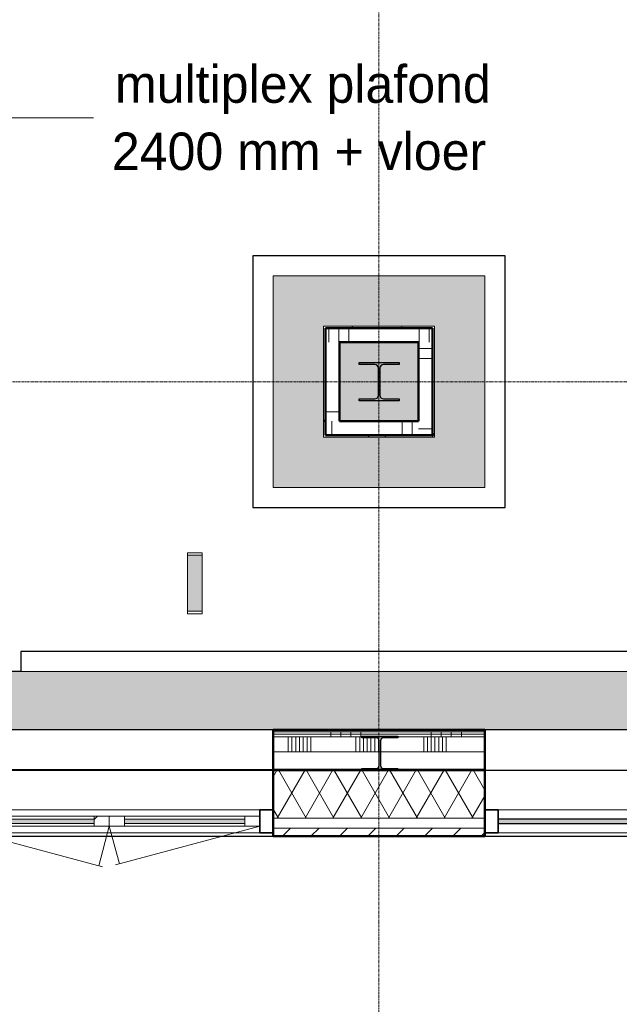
# Model space of a CAD drawing. Header units: millimetres. Extents: x 3625 to 90524, y -20577 to 42628.
# Tile 125 of 256: x 71449 to 74436, y 16227 to 21131. Entities that reach past the tile are written whole.
import ezdxf

# ---------------------------------------------------------------- set-up
doc = ezdxf.new("R2010")
doc.units = ezdxf.units.MM
doc.linetypes.add('stramien', pattern=[22.225, 12.7, -3.175, 3.175, -3.175])
for name, color, linetype, lineweight in [('A-CLNG-IDEN', 6, 'Continuous', 18), ('A-CLNG-SUSP', 5, 'Continuous', 25), ('A-FLOR-PATT', 8, 'Continuous', 18), ('A-GENM', 6, 'Continuous', 18), ('A-GLAZ', 6, 'Continuous', 18), ('A-GLAZ-CWMG', 3, 'Continuous', 18), ('A-WALL', 2, 'Continuous', 25), ('A-WALL-PATT', 2, 'Continuous', 50), ('I-WALL', 2, 'Continuous', 25), ('S-COLS', 6, 'Continuous', 18), ('S-GRID', 1, 'Continuous', 18)]:
    doc.layers.add(name, color=color, linetype=linetype, lineweight=lineweight)
doc.styles.add('Frutiger_3', font='txt', dxfattribs={"height": 186.571782})
pattern_1 = [(270, (73999.07, 17595.2), (-500, 2e-12), []), (270, (74049.07, 17595.2), (-500, 2e-12), []), (270, (74099.07, 17595.2), (-500, 2e-12), []), (270, (74149.07, 17595.2), (-500, 2e-12), [])]

# ---------------------------------------------------------------- blocks, each defined once
blk = doc.blocks.new('10844_ABT model nieuw_export 08-11-2012_rvt-1-Plotview plafond vierde Verdieping - 1 op 100')
at = {"layer": 'A-FLOR-PATT'}
h = blk.add_hatch(color=254, dxfattribs=at)
h.paths.add_polyline_path([(43720.8, 17395.2), (43721.6, 17395.2), (43721.6, 17595.2), (46270.6, 17595.2), (46270.6, 17603.2), (43720.8, 17603.2), (43720.8, 17595.2)], flags=0)
h.paths.add_polyline_path([(54106.3, 17595.2), (54106.3, 19163.2), (53876.6, 19163.2), (53876.6, 19493.2), (54106.3, 19493.2), (54106.3, 20996.5), (53876.6, 20996.5), (53876.6, 21326.5), (54106.3, 21326.5), (54106.3, 22829.9), (53876.6, 22829.9), (53876.6, 23159.9), (54106.3, 23159.9), (54106.3, 24663.2), (53876.6, 24663.2), (53876.6, 24993.2), (54106.3, 24993.2), (54106.3, 26496.5), (53876.6, 26496.5), (53876.6, 26614.2), (53488.9, 26614.2), (53488.9, 17884.5), (46633.3, 17884.5), (46633.3, 19278.3), (46320.6, 19278.3), (46320.6, 17595.2), (54059.5, 17595.2)], flags=0)
h.paths.add_polyline_path([(47989.6, 18801.2), (49044.5, 18801.2), (49044.5, 19855.2), (47988.8, 19855.2), (47988.8, 18801.2)], flags=0)
h.paths.add_polyline_path([(48495.7, 19051.2), (48239.6, 19052), (48239.6, 19605.2), (48793.6, 19604.2), (48793.6, 19051.2), (48713.6, 19051.2)], flags=0)
h.paths.add_polyline_path([(48319.6, 19131.2), (48713.6, 19131.2), (48713.6, 19525.2), (48319.6, 19524.4), (48319.6, 19233.2)], flags=0)
h.paths.add_polyline_path([(45902.2, 19191.2), (46170.6, 19191.2), (46170.6, 19453.2), (43720.8, 19453.2), (43720.8, 19191.2), (44693.7, 19191.2)], flags=0)
h.paths.add_polyline_path([(53944.8, 19228.2), (54106.3, 19228.2), (54106.3, 19238.2), (54096.8, 19238.2), (54096.8, 19310.2), (54092.4, 19320.8), (54081.8, 19325.2), (53959.8, 19325.2), (53949.2, 19320.8), (53944.8, 19310.2), (53944.8, 19238.2), (53941.6, 19238.2), (53941.6, 19228.2)], flags=0)
h.paths.add_polyline_path([(48617.5, 19233.2), (48417.5, 19233.2), (48417.5, 19243.2), (48496.3, 19243.2), (48509, 19248.5), (48514.3, 19261.2), (48514.3, 19395.2), (48509, 19407.9), (48496.3, 19413.2), (48417.5, 19413.2), (48417.5, 19423.2), (48617.5, 19423.2), (48617.5, 19413.2), (48538.8, 19413.2), (48526, 19407.9), (48520.8, 19395.2), (48520.8, 19261.2), (48526, 19248.5), (48538.8, 19243.2), (48617.5, 19243.2)], flags=0)
h.paths.add_polyline_path([(54059.5, 19331.2), (54081.8, 19331.2), (54092.4, 19335.6), (54096.8, 19346.2), (54096.8, 19418.2), (54106.3, 19418.2), (54106.3, 19428.2), (53941.6, 19428.2), (53941.6, 19418.2), (53944.8, 19418.2), (53944.8, 19346.2), (53949.2, 19335.6), (53959.8, 19331.2), (53974.2, 19331.2)], flags=0)
h.paths.add_polyline_path([(53941.6, 21061.5), (54106.3, 21061.5), (54106.3, 21071.2), (54096.8, 21071.2), (54096.8, 21143.2), (54092.4, 21153.8), (54081.8, 21158.2), (53959.8, 21158.2), (53949.2, 21153.8), (53944.8, 21143.2), (53944.8, 21071.2), (53941.6, 21071.2)], flags=0)
h.paths.add_polyline_path([(53974.2, 21164.2), (54081.8, 21164.2), (54092.4, 21168.6), (54096.8, 21179.2), (54096.8, 21251.2), (54106.3, 21251.2), (54106.3, 21261.5), (53941.6, 21261.5), (53941.6, 21251.2), (53944.8, 21251.2), (53944.8, 21179.2), (53949.2, 21168.6), (53959.8, 21164.2)], flags=0)
h.paths.add_polyline_path([(46170.6, 21201.2), (46170.6, 23171.2), (43720.8, 23171.2), (43720.8, 23161.2), (46090.8, 23161.2), (46090.8, 21201.2)], flags=0)
h.paths.add_polyline_path([(54096.8, 22894.9), (54106.3, 22894.9), (54106.3, 22905.2), (54096.8, 22905.2), (54096.8, 22977.2), (54092.4, 22987.8), (54081.8, 22992.2), (53959.8, 22992.2), (53949.2, 22987.8), (53944.8, 22977.2), (53944.8, 22905.2), (53941.6, 22905.2), (53941.6, 22894.9), (54059.5, 22894.9)], flags=0)
h.paths.add_polyline_path([(54059.5, 22998.2), (54081.8, 22998.2), (54092.4, 23002.6), (54096.8, 23013.2), (54096.8, 23085.2), (54106.3, 23085.5), (54106.3, 23094.9), (53941.6, 23094.9), (53941.6, 23085.2), (53944.8, 23085.2), (53944.8, 23013.2), (53949.2, 23002.6), (53959.8, 22998.2), (53974.2, 22998.2)], flags=0)
h.paths.add_polyline_path([(46170.6, 23311.2), (46170.6, 23641.2), (43720.8, 23641.2), (43720.8, 23311.2), (46100.6, 23311.2)], flags=0)
h.paths.add_polyline_path([(43542.6, 24301.2), (43541.6, 25355.2), (43520.8, 25355.2), (43520.8, 25105.2), (43526.6, 25105.2), (43526.6, 24551.2), (43520.8, 24551.2), (43520.8, 24301.2)], flags=0)
h.paths.add_polyline_path([(49044.5, 24301.2), (49044.5, 25355.2), (47988.8, 25355.2), (47988.8, 24301.2), (48319.2, 24301.2)], flags=0)
h.paths.add_polyline_path([(48239.6, 24551.2), (48239.6, 25105.2), (48793.6, 25105.2), (48793.6, 24551.2), (48249.6, 24551.2)], flags=0)
h.paths.add_polyline_path([(48319.6, 24631.2), (48713.6, 24631.2), (48713.6, 25025.2), (48319.6, 25025.2), (48319.6, 24729.2)], flags=0)
h.paths.add_polyline_path([(54059.5, 24728.2), (54106.3, 24729.2), (54106.3, 24738.2), (54096.8, 24738.2), (54096.8, 24810.2), (54092.4, 24820.8), (54081.8, 24825.2), (53959.8, 24825.2), (53949.2, 24820.8), (53944.8, 24810.2), (53944.8, 24738.2), (53941.6, 24738.2), (53941.6, 24728.2)], flags=0)
h.paths.add_polyline_path([(48496.3, 24733.2), (48417.5, 24733.2), (48417.5, 24743.2), (48496.3, 24743.2), (48509, 24748.5), (48514.3, 24761.2), (48514.3, 24768.2), (48460.3, 24769.2), (48457.6, 24772), (48456.6, 24775.7), (48457.6, 24884.5), (48461.9, 24887.6), (48464.1, 24888.2), (48514.3, 24888.2), (48514.3, 24895.2), (48509, 24907.9), (48496.3, 24913.2), (48417.5, 24913.2), (48417.5, 24923.2), (48617.5, 24923.2), (48617.5, 24913.2), (48538.8, 24913.2), (48526, 24907.9), (48520.8, 24895.2), (48520.8, 24888.2), (48572.8, 24887.2), (48575.6, 24884.5), (48576.6, 24880.7), (48575.6, 24772), (48571.6, 24768.9), (48569.1, 24768.2), (48520.8, 24768.2), (48520.8, 24761.2), (48526, 24748.5), (48538.8, 24743.2), (48617.5, 24743.2), (48617.5, 24733.2), (48538.8, 24733.2)], flags=0)
h.paths.add_polyline_path([(48520.8, 24773.2), (48570.3, 24773.5), (48571.6, 24775.7), (48571.3, 24882), (48569.1, 24883.2), (48520.8, 24883.2)], flags=0)
h.paths.add_polyline_path([(48514.3, 24773.2), (48514.3, 24883.2), (48462.8, 24882.9), (48461.6, 24880.7), (48461.9, 24774.5), (48464.1, 24773.2)], flags=0)
h.paths.add_polyline_path([(54081.8, 24831.2), (54092.4, 24835.6), (54096.8, 24846.2), (54096.8, 24918.2), (54106.3, 24918.2), (54106.3, 24928.2), (53941.6, 24928.2), (53941.6, 24918.2), (53944.8, 24918.2), (53944.8, 24846.2), (53949.2, 24835.6), (53959.8, 24831.2), (54059.5, 24831.2)], flags=0)
h.paths.add_polyline_path([(49043.8, 26233.1), (49043.8, 28901.9), (43520.8, 28901.9), (43520.8, 28871.2), (49027.2, 28871.2), (49027.2, 26251.2), (43520.8, 26251.2), (43520.8, 26233.1), (49027.2, 26233.1)], flags=0)
h.paths.add_polyline_path([(53944.8, 26561.5), (54106.3, 26561.5), (54106.3, 26571.2), (54096.8, 26571.2), (54096.8, 26643.2), (54092.4, 26653.8), (54081.8, 26658.2), (53959.8, 26658.2), (53949.2, 26653.8), (53944.8, 26643.2), (53944.8, 26571.2), (53941.6, 26571.2), (53941.6, 26561.5)], flags=0)
h.paths.add_polyline_path([(53959.8, 26664.2), (54081.8, 26664.2), (54092.4, 26668.6), (54096.8, 26679.2), (54096.8, 26751.2), (54106.3, 26751.2), (54106.3, 26761.5), (53941.6, 26761.5), (53941.6, 26751.2), (53944.8, 26751.2), (53944.8, 26679.2), (53949.2, 26668.6)], flags=0)
h.paths.add_polyline_path([(53864.3, 26709.2), (53876.6, 26709.2), (53876.6, 26826.5), (54106.3, 26826.5), (54106.3, 28329.9), (53876.6, 28329.9), (53876.6, 28659.9), (54106.3, 28659.9), (54106.3, 30163.2), (53876.6, 30163.2), (53876.6, 30493.2), (54106.3, 30493.2), (54106.3, 31996.5), (53876.6, 31996.5), (53876.6, 32326.5), (54106.3, 32326.5), (54106.3, 33829.9), (53876.6, 33829.9), (53876.6, 34159.9), (54106.3, 34159.9), (54106.3, 35663.2), (53876.6, 35663.2), (53876.6, 35913.7), (52363.3, 35913.7), (52363.3, 35663.2), (52043.3, 35663.2), (52043.3, 35913.7), (50509.9, 35913.7), (50509.9, 35663.2), (50189.9, 35663.2), (50189.9, 35913.7), (48676.6, 35913.7), (48676.6, 35663.2), (48356.6, 35663.2), (48356.6, 35913.7), (46843.3, 35913.7), (46843.3, 35663.2), (46730.8, 35663.2), (46730.8, 35438.2), (53488.9, 35438.2), (53488.9, 30375.7), (53875.8, 30375.7), (53875.8, 30280.7), (53488.9, 30280.7), (53488.9, 28542.5), (53840.8, 28542.5), (53840.8, 28447.5), (53488.9, 28447.5), (53488.9, 26709.2), (53841.6, 26709.2)], flags=0)
h.paths.add_polyline_path([(48497.2, 26751.2), (48527.2, 26751.2), (48527.2, 28371.2), (43520.8, 28371.2), (43520.8, 28361.2), (48517.2, 28361.2), (48517.2, 26761.2), (43520.8, 26761.2), (43520.8, 26751.2), (48496.8, 26751.2)], flags=0)
h.paths.add_polyline_path([(54096.8, 28394.9), (54106.3, 28394.9), (54106.3, 28405.2), (54096.8, 28405.2), (54096.8, 28477.2), (54092.4, 28487.8), (54081.8, 28492.2), (53959.8, 28492.2), (53949.2, 28487.8), (53944.8, 28477.2), (53944.8, 28405.2), (53941.6, 28405.2), (53941.6, 28394.9), (54059.5, 28394.9)], flags=0)
h.paths.add_polyline_path([(53959.8, 28498.2), (54081.8, 28498.2), (54092.4, 28502.6), (54096.8, 28513.2), (54096.8, 28585.2), (54106.3, 28585.2), (54106.3, 28594.9), (53941.6, 28594.9), (53941.6, 28585.2), (53944.8, 28585.2), (53944.8, 28513.2), (53949.2, 28502.6)], flags=0)
h.paths.add_polyline_path([(49044.5, 29801.2), (49044.5, 30280.7), (48803.6, 30280.7), (48803.6, 30375.7), (49044.5, 30375.7), (49044.5, 30855.2), (47988.8, 30855.2), (47988.8, 30375.7), (48229.6, 30375.7), (48229.6, 30280.7), (47988.8, 30280.7), (47989.6, 29801.2), (49043.8, 29801.2)], flags=0)
h.paths.add_polyline_path([(43935.3, 29801.2), (44122.2, 29801.2), (44122.2, 30855.2), (43520.8, 30855.2), (43520.8, 30605.2), (43526.6, 30605.2), (43526.6, 30051.2), (43520.8, 30051.2), (43520.8, 29801.2), (43555.8, 29801.2)], flags=0)
h.paths.add_polyline_path([(48239.6, 30051.2), (48239.6, 30605.2), (48793.6, 30605.2), (48793.6, 30051.2), (48249.6, 30051.2)], flags=0)
h.paths.add_polyline_path([(48417.5, 30131.2), (48713.6, 30131.2), (48713.6, 30525.2), (48319.6, 30525.2), (48319.6, 30131.2)], flags=0)
h.paths.add_polyline_path([(53941.6, 30228.2), (54106.3, 30228.2), (54106.3, 30238.2), (54096.8, 30238.2), (54096.8, 30310.2), (54092.4, 30320.8), (54081.8, 30325.2), (53959.8, 30325.2), (53949.2, 30320.8), (53944.8, 30310.2), (53944.8, 30238.2), (53941.6, 30238.2)], flags=0)
h.paths.add_polyline_path([(48496.3, 30233.2), (48417.5, 30233.2), (48417.5, 30243.2), (48496.3, 30243.2), (48509, 30248.5), (48514.3, 30263), (48460.3, 30264), (48457.3, 30268), (48456.6, 30270.5), (48456.6, 30413.2), (48417.5, 30413.2), (48417.5, 30423.2), (48456.6, 30423.2), (48457.6, 30439.5), (48461.9, 30442.6), (48464.1, 30443.2), (48572.8, 30442.2), (48575.6, 30439.5), (48576.6, 30435.7), (48576.6, 30423.2), (48617.5, 30423.2), (48617.5, 30413.2), (48576.6, 30413.2), (48575.6, 30266.8), (48572.8, 30264), (48569.1, 30263), (48520.8, 30263), (48520.8, 30261.2), (48526, 30248.5), (48538.8, 30243.2), (48617.5, 30243.2), (48617.5, 30233.2), (48538.8, 30233.2)], flags=0)
h.paths.add_polyline_path([(48569.1, 30268), (48571.3, 30269.3), (48571.6, 30270.5), (48571.6, 30323.9), (48569.1, 30323.2), (48520.8, 30323.2), (48520.8, 30268), (48538.8, 30268)], flags=0)
h.paths.add_polyline_path([(48514.3, 30268), (48514.3, 30323.2), (48461.6, 30323.2), (48461.9, 30269.3), (48464.1, 30268)], flags=0)
h.paths.add_polyline_path([(48514.3, 30328.2), (48514.3, 30378), (48462.8, 30377.7), (48461.6, 30375.5), (48461.9, 30329.5), (48464.1, 30328.2)], flags=0)
h.paths.add_polyline_path([(48569.1, 30328.2), (48571.3, 30329.5), (48571.6, 30330.7), (48571.3, 30376.8), (48569.1, 30378), (48520.8, 30378), (48520.8, 30328.2), (48538.8, 30328.2)], flags=0)
h.paths.add_polyline_path([(54081.8, 30331.2), (54092.4, 30335.6), (54096.8, 30346.2), (54096.8, 30418.2), (54106.3, 30418.2), (54106.3, 30428.2), (53941.6, 30428.2), (53941.6, 30418.2), (53944.8, 30418.2), (53944.8, 30346.2), (53949.2, 30335.6), (53959.8, 30331.2), (54059.5, 30331.2)], flags=0)
h.paths.add_polyline_path([(48461.6, 30382.4), (48464.1, 30383), (48514.3, 30383), (48514.3, 30395.2), (48509, 30407.9), (48496.3, 30413.2), (48461.6, 30413.2), (48461.6, 30383)], flags=0)
h.paths.add_polyline_path([(48571.6, 30382.4), (48571.6, 30413.2), (48538.8, 30413.2), (48526, 30407.9), (48520.8, 30395.2), (48520.8, 30383), (48571.3, 30382.5)], flags=0)
h.paths.add_polyline_path([(48571.3, 30423.2), (48571.6, 30423.2), (48571.3, 30437), (48569.1, 30438.2), (48462.8, 30437.9), (48461.6, 30435.7), (48461.9, 30423.2), (48538.8, 30423.2)], flags=0)
h.paths.add_polyline_path([(41710.7, 31078.2), (41711.3, 35438.2), (46635.8, 35438.2), (46635.8, 35663.2), (46523.3, 35663.2), (46523.3, 35913.7), (45009.9, 35913.7), (45009.9, 35663.2), (44689.9, 35663.2), (44689.9, 35913.7), (43176.6, 35913.7), (43176.6, 35663.2), (42856.6, 35663.2), (42856.6, 35913.7), (41293.3, 35913.7), (41293.3, 31078.2)], flags=0)
h.paths.add_polyline_path([(41073.3, 31078.2), (41073.3, 32360.7), (41051.3, 32360.7), (41051.3, 31078.2), (41068.2, 31078.2)], flags=0)
h.paths.add_polyline_path([(54106.3, 32061.5), (54106.3, 32071.2), (54096.8, 32071.2), (54096.8, 32143.2), (54092.4, 32153.8), (54081.8, 32158.2), (53959.8, 32158.2), (53949.2, 32153.8), (53944.8, 32143.2), (53944.8, 32071.2), (53941.6, 32071.2), (53941.6, 32061.5), (54096.8, 32061.5)], flags=0)
h.paths.add_polyline_path([(53974.2, 32164.2), (54081.8, 32164.2), (54092.4, 32168.6), (54096.8, 32179.2), (54096.8, 32251.2), (54106.3, 32251.2), (54106.3, 32261.5), (53941.6, 32261.5), (53941.6, 32251.2), (53944.8, 32251.2), (53944.8, 32179.2), (53949.2, 32168.6), (53959.8, 32164.2)], flags=0)
h.paths.add_polyline_path([(41073.3, 32505.7), (41073.3, 35913.7), (41068.3, 35913.7), (41068.3, 32505.7)], flags=0)
h.paths.add_polyline_path([(39557.6, 32505.7), (39689.9, 32505.7), (39689.9, 32612), (38759.9, 32612), (38759.9, 32505.7), (39255.5, 32505.7)], flags=0)
h.paths.add_polyline_path([(33510, 32505.7), (34439.9, 32505.7), (34439.9, 32612), (33509.9, 32612), (33509.9, 32505.7)], flags=0)
h.paths.add_polyline_path([(34723.6, 32505.7), (35489.9, 32505.7), (35489.9, 32612), (34559.9, 32612), (34559.9, 32505.7)], flags=0)
h.paths.add_polyline_path([(35630, 32505.7), (36539.9, 32505.7), (36539.9, 32612), (35609.9, 32612), (35609.9, 32505.7)], flags=0)
h.paths.add_polyline_path([(36838.5, 32505.7), (37589.9, 32505.7), (37589.9, 32612), (36659.9, 32612), (36659.9, 32505.7)], flags=0)
h.paths.add_polyline_path([(37709.9, 32505.7), (38639.9, 32505.7), (38639.9, 32612), (37709.9, 32612), (37709.9, 32534.5)], flags=0)
h.paths.add_polyline_path([(37709.9, 32704.5), (38639.9, 32704.5), (38639.9, 34104.5), (37709.9, 34104.5), (37709.9, 32742)], flags=0)
h.paths.add_polyline_path([(38759.9, 32704.5), (39689.9, 32704.5), (39689.9, 34104.5), (38759.9, 34104.5), (38759.9, 32742)], flags=0)
h.paths.add_polyline_path([(35609.9, 32704.5), (36539.9, 32704.5), (36539.9, 34104.5), (35609.9, 34104.5), (35609.9, 32742)], flags=0)
h.paths.add_polyline_path([(36838.5, 32704.5), (37589.9, 32704.5), (37589.9, 34104.5), (36659.9, 34104.5), (36659.9, 32704.5), (36679.9, 32704.5)], flags=0)
h.paths.add_polyline_path([(34421.5, 32704.5), (34439.9, 32704.5), (34439.9, 34104.5), (33509.9, 34104.5), (33509.9, 32704.5), (34419.9, 32704.5)], flags=0)
h.paths.add_polyline_path([(34723.6, 32704.5), (35489.9, 32704.5), (35489.9, 34104.5), (34559.9, 34104.5), (34559.9, 32704.5), (34579.9, 32704.5)], flags=0)
h.paths.add_polyline_path([(36519.9, 32724.5), (35629.9, 32724.5), (35630, 34087.5), (36519.9, 34087.5), (36519.9, 32947.5)], flags=0)
h.paths.add_polyline_path([(35469.9, 32724.5), (34579.9, 32724.5), (34579.9, 34084.5), (35469.9, 34084.5), (35469.9, 32742)], flags=0)
h.paths.add_polyline_path([(37744.9, 32724.5), (37729.9, 32724.5), (37729.9, 34084.5), (38619.9, 34084.5), (38619.9, 32724.5), (38047, 32724.5)], flags=0)
h.paths.add_polyline_path([(39669.9, 32724.5), (38779.9, 32724.5), (38779.9, 34084.5), (39669.9, 34084.5), (39669.9, 33358.4)], flags=0)
h.paths.add_polyline_path([(33817.3, 32724.5), (33529.9, 32724.5), (33529.9, 34084.5), (34419.9, 34084.5), (34419.9, 32724.5)], flags=0)
h.paths.add_polyline_path([(37569.9, 32724.5), (36679.9, 32724.5), (36679.9, 34084.5), (37569.9, 34084.5), (37569.9, 32742)], flags=0)
h.paths.add_polyline_path([(54059.5, 33894.9), (54106.3, 33894.9), (54106.3, 33904.9), (54096.8, 33904.9), (54096.8, 33976.9), (54092.4, 33987.5), (54081.8, 33991.9), (53959.8, 33991.9), (53949.2, 33987.5), (53944.8, 33974.8), (53944.8, 33904.9), (53941.6, 33904.9), (53941.6, 33894.9), (53944.8, 33894.9)], flags=0)
h.paths.add_polyline_path([(54081.8, 33997.9), (54092.4, 34002.3), (54096.8, 34012.9), (54096.8, 34084.9), (54106.3, 34084.9), (54106.3, 34094.9), (53941.6, 34094.9), (53941.6, 34084.9), (53944.8, 34084.9), (53944.8, 34012.9), (53949.2, 34002.3), (53959.8, 33997.9), (54059.5, 33997.9)], flags=0)
h.paths.add_polyline_path([(39444.9, 35618.2), (39459.9, 35618.2), (39459.9, 35653.2), (39239.9, 35653.2), (39239.9, 35618.2), (39255.5, 35618.2)], flags=0)
h.paths.add_polyline_path([(35630, 35618.2), (35796.6, 35618.2), (35796.6, 35653.2), (35576.6, 35653.2), (35576.6, 35618.2), (35588.3, 35618.2)], flags=0)
h.paths.add_polyline_path([(37406.6, 35618.2), (37626.6, 35618.2), (37626.6, 35653.2), (37406.6, 35653.2)], flags=0)
h.paths.add_polyline_path([(33944.9, 35618.2), (33946.6, 35618.2), (33946.6, 35653.2), (33726.6, 35653.2), (33726.6, 35618.2), (33817.3, 35618.2)], flags=0)
h.paths.add_polyline_path([(54059.5, 35728.2), (54106.3, 35728.2), (54106.3, 35738.2), (54096.8, 35738.2), (54096.8, 35810.2), (54092.4, 35820.8), (54081.8, 35825.2), (53959.8, 35825.2), (53949.2, 35820.8), (53944.8, 35810.2), (53944.8, 35738.2), (53941.6, 35738.2), (53941.6, 35728.2), (53989.7, 35728.2)], flags=0)
h.paths.add_polyline_path([(52298.3, 35728.2), (52298.3, 35913.7), (52277.8, 35913.7), (52277.8, 35904.2), (52205.8, 35904.2), (52195.2, 35899.8), (52190.8, 35889.2), (52190.8, 35767.2), (52195.2, 35756.6), (52205.8, 35752.2), (52277.8, 35752.2), (52277.8, 35742.7), (52108.3, 35742.7), (52108.3, 35728.2), (52277.8, 35728.2)], flags=0)
h.paths.add_polyline_path([(50254.9, 35728.2), (50444.9, 35728.2), (50443.8, 35904.2), (50371.8, 35904.2), (50361.2, 35899.8), (50356.8, 35889.2), (50356.8, 35767.2), (50361.2, 35756.6), (50371.8, 35752.2), (50443.8, 35752.2), (50443.8, 35742.7), (50263.8, 35742.7), (50263.8, 35752.2), (50335.8, 35752.2), (50346.4, 35756.6), (50350.8, 35767.2), (50350.8, 35889.2), (50346.4, 35899.8), (50335.8, 35904.2), (50263.8, 35904.2), (50263.8, 35913.7), (50254.9, 35913.7), (50254.9, 35742.7)], flags=0)
h.paths.add_polyline_path([(48610.8, 35728.2), (48611.6, 35728.2), (48610.8, 35904.2), (48538.8, 35904.2), (48528.2, 35899.8), (48523.8, 35889.2), (48523.8, 35767.2), (48528.2, 35756.6), (48538.8, 35752.2), (48610.8, 35752.2), (48610.8, 35742.7), (48430.8, 35742.7), (48430.8, 35752.2), (48502.8, 35752.2), (48513.4, 35756.6), (48517.8, 35767.2), (48517.8, 35889.2), (48513.4, 35899.8), (48502.8, 35904.2), (48430.8, 35904.2), (48430.8, 35913.7), (48421.6, 35913.7), (48421.6, 35728.2), (48538.8, 35728.2)], flags=0)
h.paths.add_polyline_path([(46669.8, 35728.2), (46778.3, 35728.2), (46777.8, 35904.2), (46705.8, 35904.2), (46695.2, 35899.8), (46690.8, 35889.2), (46690.8, 35767.2), (46695.2, 35756.6), (46705.8, 35752.2), (46777.8, 35752.2), (46777.8, 35742.7), (46597.8, 35742.7), (46597.8, 35752.2), (46669.8, 35752.2), (46680.4, 35756.6), (46684.8, 35767.2), (46684.8, 35889.2), (46680.4, 35899.8), (46669.8, 35904.2), (46597.8, 35904.2), (46597.8, 35913.7), (46588.3, 35913.7), (46588.3, 35728.2), (46645.8, 35728.2)], flags=0)
h.paths.add_polyline_path([(44871.8, 35728.2), (44944.9, 35728.2), (44943.8, 35904.2), (44871.8, 35904.2), (44861.2, 35899.8), (44856.8, 35889.2), (44856.8, 35767.2), (44861.2, 35756.6), (44871.8, 35752.2), (44943.8, 35752.2), (44943.8, 35742.7), (44763.8, 35742.7), (44763.8, 35752.2), (44835.8, 35752.2), (44846.4, 35756.6), (44850.8, 35767.2), (44850.8, 35889.2), (44846.4, 35899.8), (44835.8, 35904.2), (44763.8, 35904.2), (44763.8, 35913.7), (44754.9, 35913.7), (44754.9, 35728.2), (44835.8, 35728.2)], flags=0)
h.paths.add_polyline_path([(43002.8, 35728.2), (43111.6, 35728.2), (43110.8, 35904.2), (43038.8, 35904.2), (43028.2, 35899.8), (43023.8, 35889.2), (43023.8, 35767.2), (43028.2, 35756.6), (43038.8, 35752.2), (43110.8, 35752.2), (43110.8, 35742.7), (42930.8, 35742.7), (42930.8, 35752.2), (43002.8, 35752.2), (43013.4, 35756.6), (43017.8, 35767.2), (43017.8, 35889.2), (43013.4, 35899.8), (43002.8, 35904.2), (42930.8, 35904.2), (42930.8, 35913.7), (42921.6, 35913.7), (42921.6, 35728.2), (42930.8, 35728.2)], flags=0)
h.paths.add_polyline_path([(39254.9, 35728.2), (39444.9, 35728.2), (39443.8, 35904.2), (39371.8, 35904.2), (39361.2, 35899.8), (39356.8, 35889.2), (39356.8, 35767.2), (39361.2, 35756.6), (39371.8, 35752.2), (39443.8, 35752.2), (39443.8, 35742.7), (39263.8, 35742.7), (39263.8, 35752.2), (39335.8, 35752.2), (39346.4, 35756.6), (39350.8, 35767.2), (39350.8, 35889.2), (39346.4, 35899.8), (39335.8, 35904.2), (39263.8, 35904.2), (39263.8, 35913.7), (39254.9, 35913.7), (39254.9, 35823.9)], flags=0)
h.paths.add_polyline_path([(37421.6, 35728.2), (37611.6, 35728.2), (37610.8, 35904.2), (37538.8, 35904.2), (37528.2, 35899.8), (37523.8, 35889.2), (37523.8, 35767.2), (37528.2, 35756.6), (37538.8, 35752.2), (37610.8, 35752.2), (37610.8, 35742.7), (37430.8, 35742.7), (37430.8, 35752.2), (37502.8, 35752.2), (37513.4, 35756.6), (37517.8, 35767.2), (37517.8, 35889.2), (37513.4, 35899.8), (37502.8, 35904.2), (37430.8, 35904.2), (37430.8, 35913.7), (37421.6, 35913.7), (37421.6, 35742.7)], flags=0)
h.paths.add_polyline_path([(35705.8, 35728.2), (35778.3, 35728.2), (35777.8, 35904.2), (35705.8, 35904.2), (35695.2, 35899.8), (35690.8, 35889.2), (35690.8, 35767.2), (35695.2, 35756.6), (35705.8, 35752.2), (35777.8, 35752.2), (35777.8, 35742.7), (35597.8, 35742.7), (35597.8, 35752.2), (35669.8, 35752.2), (35680.4, 35756.6), (35684.8, 35767.2), (35684.8, 35889.2), (35680.4, 35899.8), (35669.8, 35904.2), (35597.8, 35904.2), (35597.8, 35913.7), (35588.3, 35913.7), (35588.3, 35728.2), (35669.8, 35728.2)], flags=0)
h.paths.add_polyline_path([(33754.9, 35728.2), (33944.9, 35728.2), (33943.8, 35904.2), (33871.8, 35904.2), (33861.2, 35899.8), (33856.8, 35889.2), (33856.8, 35767.2), (33861.2, 35756.6), (33871.8, 35752.2), (33943.8, 35752.2), (33943.8, 35742.7), (33763.8, 35742.7), (33763.8, 35752.2), (33835.8, 35752.2), (33846.4, 35756.6), (33850.8, 35767.2), (33850.8, 35889.2), (33846.4, 35899.8), (33835.8, 35904.2), (33763.8, 35904.2), (33763.8, 35913.7), (33754.9, 35913.7), (33754.9, 35735.5)], flags=0)
h.paths.add_polyline_path([(52108.3, 35752.2), (52169.8, 35752.2), (52180.4, 35756.6), (52184.8, 35767.2), (52184.8, 35889.2), (52180.4, 35899.8), (52169.8, 35904.2), (52108.3, 35904.2), (52108.3, 35756.6)], flags=0)
h.paths.add_polyline_path([(53974.2, 35831.2), (54081.8, 35831.2), (54092.4, 35835.6), (54096.8, 35846.2), (54096.8, 35913.7), (53944.8, 35913.7), (53944.8, 35846.2), (53949.2, 35835.6), (53959.8, 35831.2)], flags=0)
at = {"layer": 'S-COLS', "lineweight": 5}
for points in [[(48617.5, 19233.2), (48617.5, 19243.2), (48538.8, 19243.2), (48526, 19248.5), (48520.8, 19261.2), (48520.8, 19395.2), (48526, 19407.9), (48538.8, 19413.2), (48617.5, 19413.2), (48617.5, 19423.2), (48417.5, 19423.2), (48417.5, 19413.2), (48496.3, 19413.2), (48509, 19407.9), (48514.3, 19395.2), (48514.3, 19261.2), (48509, 19248.5), (48496.3, 19243.2), (48417.5, 19243.2), (48417.5, 19233.2)], [(48610.8, 17392.7), (48610.8, 17402.2), (48538.8, 17402.2), (48528.2, 17406.6), (48523.8, 17417.2), (48523.8, 17539.2), (48528.2, 17549.8), (48538.8, 17554.2), (48610.8, 17554.2), (48610.8, 17563.7), (48430.8, 17563.7), (48430.8, 17554.2), (48502.8, 17554.2), (48513.4, 17549.8), (48517.8, 17539.2), (48517.8, 17417.2), (48513.4, 17406.6), (48502.8, 17402.2), (48430.8, 17402.2), (48430.8, 17392.7)]]:
    blk.add_hatch(color=256, dxfattribs=at).paths.add_polyline_path(points, flags=0)
at = {"layer": 'S-COLS', "color": 250, "lineweight": 25}
for p, q in [((48417.5, 19413.2), (48417.5, 19423.2)), ((48417.5, 19423.2), (48617.5, 19423.2)), ((48617.5, 19423.2), (48617.5, 19413.2)), ((48496.3, 19413.2), (48417.5, 19413.2)), ((48514.3, 19261.2), (48514.3, 19395.2)), ((48520.8, 19395.2), (48520.8, 19261.2)), ((48617.5, 19413.2), (48538.8, 19413.2)), ((48417.5, 19233.2), (48417.5, 19243.2)), ((48417.5, 19243.2), (48496.3, 19243.2)), ((48617.5, 19233.2), (48417.5, 19233.2)), ((48538.8, 19243.2), (48617.5, 19243.2)), ((48617.5, 19243.2), (48617.5, 19233.2)), ((48430.8, 17554.2), (48430.8, 17563.7)), ((48430.8, 17563.7), (48610.8, 17563.7)), ((48610.8, 17563.7), (48610.8, 17554.2)), ((48502.8, 17554.2), (48430.8, 17554.2)), ((48517.8, 17417.2), (48517.8, 17539.2)), ((48523.8, 17539.2), (48523.8, 17417.2)), ((48610.8, 17554.2), (48538.8, 17554.2)), ((48430.8, 17392.7), (48430.8, 17402.2)), ((48430.8, 17402.2), (48502.8, 17402.2)), ((48610.8, 17392.7), (48430.8, 17392.7)), ((48538.8, 17402.2), (48610.8, 17402.2)), ((48610.8, 17402.2), (48610.8, 17392.7))]:
    blk.add_line(p, q, dxfattribs=at)
for centre, radius, start, end in [((48496.3, 19395.2), 18, 0, 90), ((48538.8, 19395.2), 18, 90, 180), ((48496.3, 19261.2), 18, 270, 0), ((48538.8, 19261.2), 18, 180, 270), ((48502.8, 17539.2), 15, 0, 90), ((48538.8, 17539.2), 15, 90, 180), ((48502.8, 17417.2), 15, 270, 0), ((48538.8, 17417.2), 15, 180, 270)]:
    blk.add_arc(centre, radius, start, end, dxfattribs=at)
blk = doc.blocks.new('42_KA leemstuc betonkolomafwerking - Type-V11-Plotview plafond vierde Verdieping - 1 op 100')
at = {"layer": 'A-GENM'}
h = blk.add_hatch(dxfattribs=at)
h.set_pattern_fill('FP_106', color=256, style=0, pattern_type=2)
h.set_pattern_definition([(0, (-23794.12, -19328.2), (406.4, 101.6), [33.528, -271.272, 33.528, -1896.872]), (0, (-23794.12, -19328.2), (406.4, 101.6), [-338.328, -271.272, 33.528, -576.072, -1016]), (0, (-23794.12, -19328.2), (406.4, 101.6), [-1219.2, 33.528, -271.272, 33.528, -677.672]), (0, (-23794.12, -19328.2), (406.4, 101.6), [-1557.528, -169.672, 33.528, -474.472]), (120, (-23641.72, -19277.4), (-291.18818, 301.15272), [33.528, -271.272, 33.528, -1896.872]), (120, (-23641.72, -19277.4), (-291.18818, 301.15272), [-338.328, -271.272, 33.528, -576.072, -1016]), (120, (-23641.72, -19277.4), (-291.18818, 301.15272), [-1219.2, 33.528, -271.272, 33.528, -677.672]), (120, (-23641.72, -19277.4), (-291.18818, 301.15272), [-1557.528, -169.672, 33.528, -474.472]), (240, (-23590.92, -19074.2), (-115.21182, -402.75272), [33.528, -271.272, 33.528, -1896.872]), (240, (-23590.92, -19074.2), (-115.21182, -402.75272), [-338.328, -271.272, 33.528, -576.072, -1016]), (240, (-23590.92, -19074.2), (-115.21182, -402.75272), [-1219.2, 33.528, -271.272, 33.528, -677.672]), (240, (-23590.92, -19074.2), (-115.21182, -402.75272), [-1557.528, -169.672, 33.528, -474.472])])
h.paths.add_polyline_path([(-277, -277), (277, -277), (277, 277), (-277, 277), (-277, 59.1)], flags=0)
h.paths.add_polyline_path([(-267, -267), (-267, 267), (267, 267), (267, -267), (-197.4, -267)], flags=0)
for p, q in [((-277, 277), (277, 277)), ((-277, -277), (-277, 277)), ((267, 267), (-267, 267)), ((-267, 267), (-267, -267)), ((267, -267), (267, 267)), ((277, 277), (277, -277)), ((277, -277), (-277, -277)), ((-267, -267), (267, -267))]:
    blk.add_line(p, q, dxfattribs=at)
blk = doc.blocks.new('31_3B_vliesgevel - deur enkel 1 glaspaneel - AL_31_3B_vliesgevel - deur enkel 1 glaspaneel-12381451-Plotview plafond vierde Verdieping - 1 op 100')
at = {"layer": 'A-GLAZ'}
h = blk.add_hatch(dxfattribs=at)
h.set_pattern_fill('FP_220', color=256, style=0, pattern_type=2)
h.set_pattern_definition([(225, (71502.82, 17139.2), (212.132, -212.132), [])])
h.paths.add_polyline_path([(317.7, 25), (317.7, -25), (392.7, -25), (392.7, 25)], flags=0)
h.paths.add_polyline_path([(-392.7, 25), (-392.7, -25), (-317.7, -25), (-317.7, 25), (-330.3, 25)], flags=0)
blk.add_hatch(color=256, dxfattribs=at).paths.add_polyline_path([(-317.7, 10.5), (-317.7, -10.5), (317.7, -10.5), (317.7, 10.5)], flags=0)
for p, q in [((-392.7, 25), (-340.1, 221.4)), ((392.7, 25), (-359.4, 226.6)), ((-392.7, 25), (-317.7, 25)), ((-392.7, -25), (-392.7, 25)), ((-317.7, 25), (-317.7, -25)), ((317.7, 25), (-317.7, 25)), ((-317.7, -10.5), (-317.7, 10.5)), ((-317.7, 10.5), (317.7, 10.5)), ((317.7, 25), (392.7, 25)), ((317.7, -25), (317.7, 25)), ((317.7, 10.5), (317.7, -10.5)), ((392.7, 25), (392.7, -25)), ((-317.7, -25), (-392.7, -25)), ((317.7, -10.5), (-317.7, -10.5)), ((-317.7, -25), (317.7, -25)), ((392.7, -25), (317.7, -25))]:
    blk.add_line(p, q, dxfattribs=at)
blk = doc.blocks.new('Rectangular Mullion - 30_3B_rechthoek-12303928-Plotview plafond vierde Verdieping - 1 op 100')
at = {"layer": 'A-GLAZ-CWMG'}
for p, q in [((47173.1, 17196.2), (47922.6, 17196.2)), ((47173.1, 17082.2), (47922.6, 17082.2))]:
    blk.add_line(p, q, dxfattribs=at)
blk = doc.blocks.new('Rectangular Mullion - 30_3B_rechthoek-12381452-Plotview plafond vierde Verdieping - 1 op 100')
at = {"layer": 'A-GLAZ-CWMG', "lineweight": 35}
for p, q in [((0, 57), (-67, 57)), ((-67, 57), (-67, -57)), ((0, -57), (0, 57)), ((-67, -57), (0, -57))]:
    blk.add_line(p, q, dxfattribs=at)
blk = doc.blocks.new('System Panel - 31_3B_glas-12381428-Plotview plafond vierde Verdieping - 1 op 100')
at = {"layer": 'A-GLAZ'}
blk.add_hatch(color=256, dxfattribs=at).paths.add_polyline_path([(463, -12.5), (463, 12.5), (-463, 12.5), (-463, -12.5), (-45.9, -12.5)], flags=0)
at = {"layer": 'A-GLAZ', "lineweight": 25}
for p, q in [((-463, -12.5), (-463, 12.5)), ((-463, 12.5), (463, 12.5)), ((463, 12.5), (463, -12.5)), ((463, -12.5), (-463, -12.5))]:
    blk.add_line(p, q, dxfattribs=at)
blk = doc.blocks.new('Rectangular Mullion - 30_3B_rechthoek-7655490-Plotview plafond vierde Verdieping - 1 op 100')
at = {"layer": 'A-GLAZ-CWMG'}
for p, q in [((49110.6, 17196.2), (50036.6, 17196.2)), ((49110.6, 17082.2), (50036.6, 17082.2))]:
    blk.add_line(p, q, dxfattribs=at)
blk = doc.blocks.new('Rectangular Mullion - 30_3B_rechthoek-V21-Plotview plafond vierde Verdieping - 1 op 100')
at = {"layer": 'A-GLAZ-CWMG', "lineweight": 35}
for p, q in [((-67, 57), (0, 57)), ((-67, -57), (-67, 57)), ((0, 57), (0, -57)), ((0, -57), (-67, -57))]:
    blk.add_line(p, q, dxfattribs=at)
blk = doc.blocks.new('31_3B_vliesgevel - deur enkel 1 glaspaneel - AL_31_3B_vliesgevel - deur enkel 1 glaspaneel-12381454-Plotview plafond vierde Verdieping - 1 op 100')
at = {"layer": 'A-GLAZ'}
h = blk.add_hatch(dxfattribs=at)
h.set_pattern_fill('FP_229', color=256, style=0, pattern_type=2)
h.set_pattern_definition([(45, (-22825.38, -17139.2), (-212.132, 212.132), [])])
h.paths.add_polyline_path([(299.7, -25), (374.7, -25), (374.7, 25), (299.7, 25)], flags=0)
h.paths.add_polyline_path([(-374.7, -25), (-299.7, -25), (-299.7, 25), (-374.7, 25)], flags=0)
blk.add_hatch(color=256, dxfattribs=at).paths.add_polyline_path([(299.7, -10.5), (299.7, 10.5), (-299.7, 10.5), (-299.7, -10.5)], flags=0)
for p, q in [((-374.7, -25), (-374.7, 25)), ((-374.7, 25), (-299.7, 25)), ((-299.7, 25), (-299.7, -25)), ((299.7, 25), (-299.7, 25)), ((-299.7, 10.5), (299.7, 10.5)), ((-299.7, -10.5), (-299.7, 10.5)), ((299.7, -25), (299.7, 25)), ((299.7, 25), (374.7, 25)), ((299.7, 10.5), (299.7, -10.5)), ((374.7, 25), (374.7, -25)), ((-374.7, -25), (-324.5, -212.4)), ((-299.7, -25), (-374.7, -25)), ((374.7, -25), (-343.9, -217.6)), ((299.7, -10.5), (-299.7, -10.5)), ((-299.7, -25), (299.7, -25)), ((374.7, -25), (299.7, -25))]:
    blk.add_line(p, q, dxfattribs=at)
blk = doc.blocks.new('Rectangular Mullion - 30_3B_rechthoek-12303930-Plotview plafond vierde Verdieping - 1 op 100')
at = {"layer": 'A-GLAZ-CWMG'}
for p, q in [((46387.6, 17196.2), (47173.1, 17196.2)), ((46387.6, 17082.2), (47173.1, 17082.2))]:
    blk.add_line(p, q, dxfattribs=at)
blk = doc.blocks.new('65_KA_ETAP K8 nooduitje buisvormig - Type-10172408-Plotview plafond vierde Verdieping - 1 op 100')
at = {"layer": 'A-GENM'}
blk.add_hatch(color=256, dxfattribs=at).paths.add_polyline_path([(-140, 0), (-140, -36.5), (140, -36.5), (140, 36.5), (-140, 36.5), (-140, 9.4)], flags=0)
for p, q in [((-140, 36.5), (-152, 36.5)), ((-152, 36.5), (-152, -36.5)), ((-140, -36.5), (-140, 36.5)), ((140, 36.5), (-140, 36.5)), ((-140, 36.5), (-140, -36.5)), ((152, 36.5), (140, 36.5)), ((140, 36.5), (140, -36.5)), ((140, -36.5), (140, 36.5)), ((152, -36.5), (152, 36.5)), ((-152, -36.5), (-140, -36.5)), ((-140, -36.5), (140, -36.5)), ((140, -36.5), (152, -36.5))]:
    blk.add_line(p, q, dxfattribs=at)

msp = doc.modelspace()

# ---------------------------------------------------------------- hatches: boundary and pattern name
at = {"layer": 'A-WALL-PATT', "lineweight": 18}
h = msp.add_hatch(dxfattribs=at)
h.set_pattern_fill('FP_89', color=256, angle=-90, style=0, pattern_type=2)
h.set_pattern_definition([(270, (73439.07, 19595.2), (-500, -3e-14), []), (270, (73489.07, 19595.2), (-500, -3e-14), []), (270, (73539.07, 19595.2), (-500, -3e-14), []), (270, (73589.07, 19595.2), (-500, -3e-14), [])])
h.paths.add_polyline_path([(73506.1, 19525.2), (73506.1, 19595.2), (72972.1, 19595.2), (72972.1, 19525.2), (73436.1, 19525.2)], flags=0)
h = msp.add_hatch(dxfattribs=at)
h.set_pattern_fill('FP_92', color=256, angle=90, style=0, pattern_type=2)
h.set_pattern_definition([(0, (72972.07, 19528.2), (0, -500), []), (0, (72972.07, 19578.2), (0, -500), []), (0, (72972.07, 19628.2), (0, -500), []), (0, (72972.07, 19678.2), (0, -500), [])])
h.paths.add_polyline_path([(73042.1, 19131.2), (73041.6, 19525.2), (72972.1, 19525.2), (72972.1, 19131.2), (73041.6, 19131.2)], flags=0)
h = msp.add_hatch(dxfattribs=at)
h.set_pattern_fill('FP_90', color=256, angle=90, style=0, pattern_type=2)
h.set_pattern_definition([(180, (73506.07, 19093.2), (6e-14, 500), []), (180, (73506.07, 19043.2), (6e-14, 500), []), (180, (73506.07, 18993.2), (6e-14, 500), []), (180, (73506.07, 18943.2), (6e-14, 500), [])])
h.paths.add_polyline_path([(73436.1, 19061.2), (73506.1, 19061.2), (73506.1, 19525.2), (73436.1, 19525.2), (73436.1, 19131.2)], flags=0)
h = msp.add_hatch(dxfattribs=at)
h.set_pattern_fill('FP_91', color=256, angle=-90, style=0, pattern_type=2)
h.set_pattern_definition([(90, (73004.07, 19061.2), (500, -3e-14), []), (90, (72954.07, 19061.2), (500, -3e-14), []), (90, (72904.07, 19061.2), (500, -3e-14), []), (90, (72854.07, 19061.2), (500, -3e-14), [])])
h.paths.add_polyline_path([(73041.6, 19061.2), (73436.1, 19061.2), (73436.1, 19131.2), (72972.1, 19131.2), (72972.1, 19061.2)], flags=0)
at = {"layer": 'A-WALL-PATT', "lineweight": 5}
h = msp.add_hatch(color=256, dxfattribs=at)
h.paths.add_polyline_path([(79029.1, 17585.2), (79029.1, 17595.2), (74826.1, 17595.2), (74826.1, 17585.2), (78782, 17585.2)], flags=0)
h.paths.add_polyline_path([(72712.1, 17585.2), (73766.1, 17585.2), (73766.1, 17595.2), (72712.1, 17595.2)], flags=0)
h.paths.add_polyline_path([(70624.7, 17585.2), (71043.1, 17585.2), (71043.1, 17595.2), (69989.1, 17595.2), (69989.1, 17585.2)], flags=0)
at = {"layer": 'A-WALL-PATT', "lineweight": 18}
h = msp.add_hatch(dxfattribs=at)
h.set_pattern_fill('FP_221', color=256, angle=-90, style=0, pattern_type=2)
h.set_pattern_definition(pattern_1)
h.paths.add_polyline_path([(79049.1, 17572.7), (79049.1, 17585.2), (74826.1, 17585.2), (74826.1, 17572.7), (78782, 17572.7)], flags=0)
h.paths.add_polyline_path([(73766.1, 17572.7), (73766.1, 17585.2), (72712.1, 17585.2), (72712.1, 17572.7), (73041.6, 17572.7)], flags=0)
h.paths.add_polyline_path([(71043.1, 17572.7), (71043.1, 17585.2), (69989.1, 17585.2), (69989.1, 17572.7), (70624.7, 17572.7)], flags=0)
h = msp.add_hatch(dxfattribs=at)
h.set_pattern_fill('FP_221', color=256, angle=-90, style=0, pattern_type=2)
h.set_pattern_definition(pattern_1)
h.paths.add_polyline_path([(79049.1, 17560.2), (79049.1, 17572.7), (74826.1, 17572.7), (74826.1, 17560.2), (78782, 17560.2)], flags=0)
h.paths.add_polyline_path([(73766.1, 17560.2), (73766.1, 17572.7), (72712.1, 17572.7), (72712.1, 17560.2), (73041.6, 17560.2)], flags=0)
h.paths.add_polyline_path([(71043.1, 17560.2), (71043.1, 17572.7), (69989.1, 17572.7), (69989.1, 17560.2), (70624.7, 17560.2)], flags=0)
h = msp.add_hatch(dxfattribs=at)
h.set_pattern_fill('FP_222', color=256, angle=-90, style=0, pattern_type=2)
h.set_pattern_definition([(270, (73799.07, 17595.2), (-337.5, 1e-12), []), (270, (73817.82, 17595.2), (-337.5, 1e-12), []), (270, (73836.57, 17595.2), (-337.5, 1e-12), []), (270, (73855.32, 17595.2), (-337.5, 1e-12), []), (270, (73874.07, 17595.2), (-337.5, 1e-12), []), (270, (73892.82, 17595.2), (-337.5, 1e-12), []), (270, (73911.57, 17595.2), (-337.5, 1e-12), [])])
h.paths.add_polyline_path([(79159.1, 17485.2), (79319.1, 17485.2), (79319.1, 17560.2), (74826.1, 17560.2), (74826.1, 17485.2), (79084.1, 17485.2)], flags=0)
h.paths.add_polyline_path([(73766.1, 17485.2), (73766.1, 17560.2), (72712.1, 17560.2), (72712.1, 17485.2), (73041.6, 17485.2)], flags=0)
h.paths.add_polyline_path([(70624.7, 17485.2), (71043.1, 17485.2), (71043.1, 17560.2), (69989.1, 17560.2), (69989.1, 17485.2)], flags=0)
h = msp.add_hatch(dxfattribs=at)
h.set_pattern_fill('FP_332', color=256, angle=-60, style=0, pattern_type=2)
h.set_pattern_definition([(300, (24722.47, 0.0001), (-103.92305, -60), []), (240, (24722.47, 0.0001), (-103.92305, 60), [])])
h.paths.add_polyline_path([(79159.1, 17155.2), (79319.1, 17155.2), (79319.1, 17395.2), (74826.1, 17395.2), (74826.1, 17155.2), (79084.1, 17155.2)], flags=0)
h.paths.add_polyline_path([(73766.1, 17155.2), (73766.1, 17395.2), (72712.1, 17395.2), (72712.1, 17155.2), (73041.6, 17155.2)], flags=0)
h.paths.add_polyline_path([(71043.1, 17155.2), (71043.1, 17395.2), (69989.1, 17395.2), (69989.1, 17155.2), (70624.7, 17155.2)], flags=0)
h.paths.add_polyline_path([(66409.1, 17155.2), (66409.1, 17395.2), (61509.1, 17395.2), (61509.1, 17155.2), (65790.7, 17155.2)], flags=0)
h.paths.add_polyline_path([(67469.1, 17155.2), (68444.1, 17155.2), (68444.1, 17395.2), (67469.1, 17395.2)], flags=0)
h = msp.add_hatch(dxfattribs=at)
h.set_pattern_fill('FP_331', color=256, style=0, pattern_type=2)
h.set_pattern_definition([(45, (24722.47, 0), (-70.71068, 70.71068), [])])
h.paths.add_polyline_path([(77875.6, 17065.2), (79159.1, 17065.2), (79159.1, 17082.2), (79319.1, 17082.2), (79319.1, 17105.2), (74826.1, 17105.2), (74826.1, 17065.2), (75458.6, 17065.2)], flags=0)
h.paths.add_polyline_path([(73766.1, 17065.2), (73766.1, 17105.2), (72712.1, 17105.2), (72712.1, 17065.2), (73041.6, 17065.2)], flags=0)
h.paths.add_polyline_path([(70624.7, 17065.2), (71043.1, 17065.2), (71043.1, 17105.2), (69989.1, 17105.2), (69989.1, 17065.2)], flags=0)
h.paths.add_polyline_path([(68207.7, 17065.2), (68444.1, 17065.2), (68444.1, 17105.2), (67469.1, 17105.2), (67469.1, 17065.2)], flags=0)
h.paths.add_polyline_path([(66409.1, 17065.2), (66409.1, 17105.2), (61509.1, 17105.2), (61509.1, 17065.2), (65790.7, 17065.2)], flags=0)

# ---------------------------------------------------------------- linework, layer by layer
at = {"layer": 'A-CLNG-IDEN'}
msp.add_line((70588.3, 20641.7), (71817.2, 20641.7), dxfattribs=at)
at = {"layer": 'A-CLNG-SUSP'}
for p, q in [((73866.9, 19955.2), (72611.3, 19955.2)), ((72611.3, 19955.2), (72611.3, 18701.2)), ((73866.9, 18701.2), (73866.9, 19955.2)), ((72611.3, 18701.2), (73866.9, 18701.2)), ((78111.4, 17984.5), (71455.2, 17984.5)), ((71455.2, 17984.5), (71455.2, 17884.5)), ((71455.2, 17884.5), (71355.7, 17884.5))]:
    msp.add_line(p, q, dxfattribs=at)
at = {"layer": 'A-GENM'}
for p, q in [((72611.3, 19855.2), (72611.3, 19955.2)), ((72611.3, 19955.2), (73866.9, 19955.2)), ((73866.9, 19955.2), (73866.9, 19855.2)), ((72611.3, 18801.2), (72611.3, 19855.2)), ((72711.3, 19855.2), (72711.3, 18801.2)), ((73766.9, 19855.2), (72711.3, 19855.2)), ((73766.9, 18801.2), (73766.9, 19855.2)), ((73866.9, 19855.2), (73866.9, 18801.2)), ((72611.3, 18701.2), (72611.3, 18801.2)), ((72711.3, 18801.2), (73766.9, 18801.2)), ((73866.9, 18801.2), (73866.9, 18701.2)), ((73866.9, 18701.2), (72611.3, 18701.2)), ((71455.2, 17884.5), (71455.2, 17984.5)), ((71455.2, 17984.5), (78111.4, 17984.5)), ((78161.4, 17884.5), (71455.2, 17884.5))]:
    msp.add_line(p, q, dxfattribs=at)
at = {"layer": 'A-WALL'}
for p, q in [((72712.1, 17395.2), (71043.1, 17395.2)), ((71043.1, 17065.2), (72712.1, 17065.2)), ((73766.1, 17065.2), (74826.1, 17065.2))]:
    msp.add_line(p, q, dxfattribs=at)
at = {"layer": 'A-WALL', "lineweight": 50}
for p, q in [((72712.1, 17065.2), (72712.1, 17395.2)), ((72712.1, 17395.2), (73766.1, 17395.2)), ((73766.1, 17395.2), (73766.1, 17065.2)), ((73766.1, 17065.2), (72712.1, 17065.2))]:
    msp.add_line(p, q, dxfattribs=at)
at = {"layer": 'A-WALL', "lineweight": 18}
for p, q in [((72712.1, 17155.2), (73766.1, 17155.2)), ((72712.1, 17105.2), (73766.1, 17105.2))]:
    msp.add_line(p, q, dxfattribs=at)
at = {"layer": 'I-WALL', "lineweight": 50}
for p, q in [((72972.1, 19595.2), (73506.1, 19595.2)), ((72972.1, 19061.2), (72972.1, 19595.2)), ((73506.1, 19595.2), (73506.1, 19061.2)), ((73436.1, 19525.2), (73042.1, 19525.2)), ((73042.1, 19525.2), (73042.1, 19131.2)), ((73436.1, 19131.2), (73436.1, 19525.2)), ((73042.1, 19131.2), (73436.1, 19131.2)), ((73506.1, 19061.2), (72972.1, 19061.2)), ((72712.1, 17395.2), (72712.1, 17595.2)), ((72712.1, 17595.2), (73766.1, 17595.2)), ((73766.1, 17595.2), (73766.1, 17395.2)), ((73766.1, 17393.2), (72712.1, 17393.2))]:
    msp.add_line(p, q, dxfattribs=at)
at = {"layer": 'I-WALL'}
for p, q in [((72712.1, 17595.2), (71043.1, 17595.2)), ((74826.1, 17595.2), (73766.1, 17595.2)), ((71043.1, 17393.2), (72712.1, 17393.2)), ((73766.1, 17393.2), (74826.1, 17393.2))]:
    msp.add_line(p, q, dxfattribs=at)
at = {"layer": 'I-WALL', "lineweight": 18}
for p, q in [((72712.1, 17585.2), (73766.1, 17585.2)), ((72712.1, 17572.7), (73766.1, 17572.7)), ((72712.1, 17560.2), (73766.1, 17560.2)), ((72712.1, 17485.2), (73766.1, 17485.2))]:
    msp.add_line(p, q, dxfattribs=at)
at = {"layer": 'S-GRID', "linetype": 'stramien'}
for p, q in [((73239.1, 41627.6), (73239.1, -3246.7)), ((23498.5, 19328.2), (89501.6, 19328.2))]:
    msp.add_line(p, q, dxfattribs=at)

# ---------------------------------------------------------------- block references
at = {"color": 250, "lineweight": 5}
msp.add_blockref('10844_ABT model nieuw_export 08-11-2012_rvt-1-Plotview plafond vierde Verdieping - 1 op 100', (24722.5, 0), dxfattribs=at)
at = {"layer": 'A-GENM'}
msp.add_blockref('42_KA leemstuc betonkolomafwerking - Type-V11-Plotview plafond vierde Verdieping - 1 op 100', (73239.1, 19328.2), dxfattribs=at)
at = {"layer": 'A-GENM', "rotation": 89.99999999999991}
msp.add_blockref('65_KA_ETAP K8 nooduitje buisvormig - Type-10172408-Plotview plafond vierde Verdieping - 1 op 100', (72321.9, 18324.7), dxfattribs=at)
at = {"layer": 'A-GLAZ', "rotation": 180}
msp.add_blockref('31_3B_vliesgevel - deur enkel 1 glaspaneel - AL_31_3B_vliesgevel - deur enkel 1 glaspaneel-12381451-Plotview plafond vierde Verdieping - 1 op 100', (71502.8, 17139.2), dxfattribs=at)
at = {"layer": 'A-GLAZ'}
for name, p in [('31_3B_vliesgevel - deur enkel 1 glaspaneel - AL_31_3B_vliesgevel - deur enkel 1 glaspaneel-12381454-Plotview plafond vierde Verdieping - 1 op 100', (72270.3, 17139.2)), ('System Panel - 31_3B_glas-12381428-Plotview plafond vierde Verdieping - 1 op 100', (74296.1, 17139.2))]:
    msp.add_blockref(name, p, dxfattribs=at)
at = {"layer": 'A-GLAZ-CWMG'}
for name in ['Rectangular Mullion - 30_3B_rechthoek-12303930-Plotview plafond vierde Verdieping - 1 op 100', 'Rectangular Mullion - 30_3B_rechthoek-12303928-Plotview plafond vierde Verdieping - 1 op 100', 'Rectangular Mullion - 30_3B_rechthoek-7655490-Plotview plafond vierde Verdieping - 1 op 100']:
    msp.add_blockref(name, (24722.5, 0), dxfattribs=at)
at = {"layer": 'A-GLAZ-CWMG', "extrusion": (0, 0, -1), "rotation": 180}
msp.add_blockref('Rectangular Mullion - 30_3B_rechthoek-12381452-Plotview plafond vierde Verdieping - 1 op 100', (-72712.1, 17139.2), dxfattribs=at)
at = {"layer": 'A-GLAZ-CWMG', "rotation": 180}
msp.add_blockref('Rectangular Mullion - 30_3B_rechthoek-V21-Plotview plafond vierde Verdieping - 1 op 100', (73766.1, 17139.2), dxfattribs=at)

# ---------------------------------------------------------------- texts
at = {"layer": 'A-CLNG-IDEN', "char_height": 186.572, "attachment_point": 1, "line_spacing_factor": 1.017696, "style": 'Frutiger_3'}
for s, insert, width in [('multiplex plafond', (71923.9, 20903.8), 2616), ('2400 mm + vloer', (71908.2, 20569.2), 2436)]:
    msp.add_mtext(s, dxfattribs=dict(at, insert=insert, width=width))

doc.saveas('drawing.dxf')
